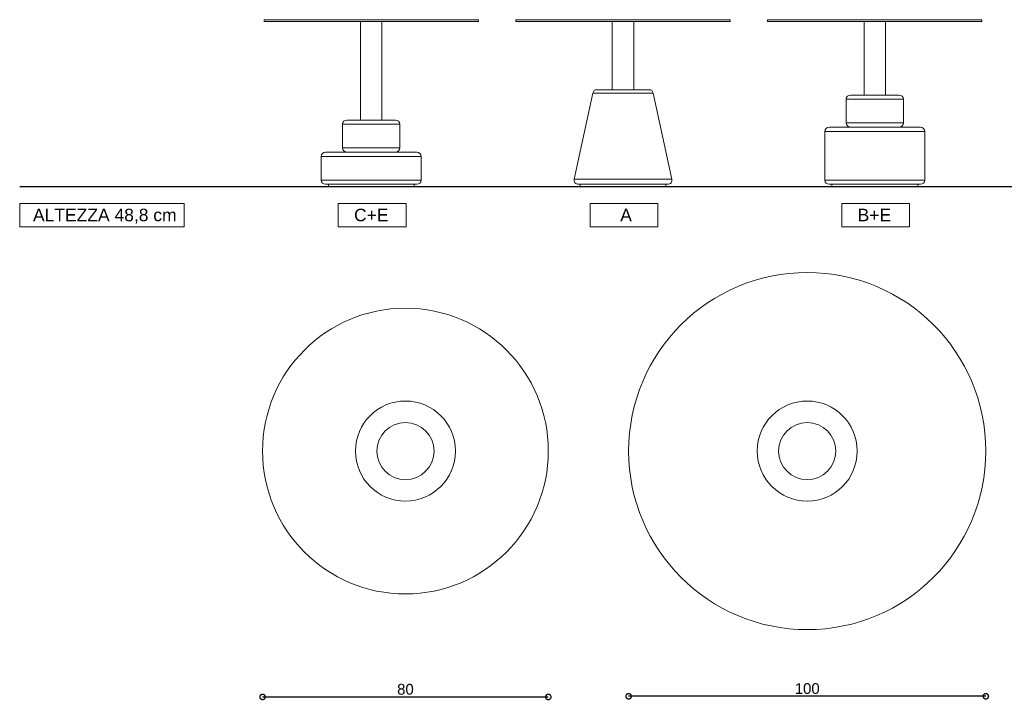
# Model space of a CAD drawing. Header units: millimetres. Extents: x 212 to 4870, y -1159 to 1622.
# Tile 12 of 21: x 3069 to 3345, y 762 to 952. Entities that reach past the tile are written whole.
import ezdxf

# ---------------------------------------------------------------- set-up
doc = ezdxf.new("R2010")
doc.units = ezdxf.units.MM
doc.header["$PDSIZE"] = -1
doc.layers.get('0').update_dxf_attribs({"lineweight": 9})
doc.styles.get("Standard").update_dxf_attribs({"font": 'Arial.ttf'})
doc.dimstyles.new('ISO-25', dxfattribs={"dimtxt": 3, "dimasz": 3, "dimexe": 1.25, "dimexo": 0.625, "dimtad": 1, "dimdec": 1, "dimtxsty": 'Standard', "dimblk": 'DOTSMALL', "dimblk1": 'DOTSMALL', "dimblk2": 'DOTSMALL', "dimcen": 2.5, "dimse1": 1, "dimse2": 1, "dimadec": 0, "dimazin": 0, "dimtfac": 1, "dimtdec": 1, "dimtmove": 0, "dimatfit": 3, "dimldrblk": 'DOTSMALL', "dimfxl": 1, "dimarcsym": 0})

# ---------------------------------------------------------------- blocks, each defined once
blk = doc.blocks.new('_DotSmall')
at = {"color": 0, "linetype": 'ByBlock', "const_width": 0.5}
blk.add_lwpolyline([(-0.0625, 0, 1), (0.0625, 0, 1)], format="xyb", close=True, dxfattribs=at)
blk = doc.blocks.new('*D50')
at = {"color": 0, "lineweight": -2, "transparency": 16777216}
blk.add_line((3339.74, 762.93), (3239.74, 762.93), dxfattribs=at)
at = {"layer": 'Defpoints', "color": 0, "transparency": 16777216}
for p in [(3239.74, 831.6), (3339.74, 831.6), (3239.74, 762.93)]:
    blk.add_point(p, dxfattribs=at)
at = {"color": 0, "lineweight": -2, "transparency": 16777216, "xscale": 3, "yscale": 3, "zscale": 3, "rotation": 180}
blk.add_blockref('_DotSmall', (3239.74, 762.93), dxfattribs=at)
at = {"color": 0, "lineweight": -2, "transparency": 16777216, "xscale": 3, "yscale": 3, "zscale": 3}
blk.add_blockref('_DotSmall', (3339.74, 762.93), dxfattribs=at)
at = {"color": 0, "transparency": 16777216, "insert": (3289.74, 765.08), "char_height": 3, "attachment_point": 5}
blk.add_mtext('100', dxfattribs=at)
blk = doc.blocks.new('*D51')
at = {"color": 0, "lineweight": -2, "transparency": 16777216}
blk.add_line((3137.25, 762.75), (3217.25, 762.75), dxfattribs=at)
at = {"layer": 'Defpoints', "color": 0, "transparency": 16777216}
for p in [(3137.25, 831.6), (3217.25, 831.6), (3217.25, 762.75)]:
    blk.add_point(p, dxfattribs=at)
at = {"color": 0, "lineweight": -2, "transparency": 16777216, "xscale": 3, "yscale": 3, "zscale": 3, "rotation": 180}
blk.add_blockref('_DotSmall', (3137.25, 762.75), dxfattribs=at)
at = {"color": 0, "lineweight": -2, "transparency": 16777216, "xscale": 3, "yscale": 3, "zscale": 3}
blk.add_blockref('_DotSmall', (3217.25, 762.75), dxfattribs=at)
at = {"color": 0, "transparency": 16777216, "insert": (3177.25, 764.89), "char_height": 3, "attachment_point": 5}
blk.add_mtext('80', dxfattribs=at)

msp = doc.modelspace()

# ---------------------------------------------------------------- linework, layer by layer
at = {"color": 7, "linetype": 'Continuous', "lineweight": 9}
for p, q in [((3137.67, 952.39), (3137.67, 951.89)), ((3137.67, 952.39), (3167.67, 952.39)), ((3137.67, 951.89), (3167.67, 951.89)), ((3164.67, 951.89), (3164.67, 924.29)), ((3167.67, 952.39), (3197.67, 952.39)), ((3167.67, 951.89), (3197.67, 951.89)), ((3170.67, 924.29), (3170.67, 951.89)), ((3197.67, 951.89), (3197.67, 952.39)), ((3208.16, 952.39), (3208.16, 951.89)), ((3208.16, 952.39), (3238.16, 952.39)), ((3208.16, 951.89), (3238.16, 951.89)), ((3235.16, 951.89), (3235.16, 932.79)), ((3238.16, 952.39), (3268.16, 952.39)), ((3238.16, 951.89), (3268.16, 951.89)), ((3241.16, 932.79), (3241.16, 951.89)), ((3268.16, 951.89), (3268.16, 952.39)), ((3278.66, 952.39), (3278.66, 951.89)), ((3278.66, 952.39), (3308.66, 952.39)), ((3278.66, 951.89), (3308.66, 951.89)), ((3305.66, 951.89), (3305.66, 931.29)), ((3308.66, 952.39), (3338.66, 952.39)), ((3308.66, 951.89), (3338.66, 951.89)), ((3311.66, 931.29), (3311.66, 951.89)), ((3338.66, 951.89), (3338.66, 952.39)), ((3229.71, 931.84), (3224.48, 907.74)), ((3230.88, 932.79), (3231.94, 932.79)), ((3231.94, 932.79), (3245.44, 932.79)), ((3251.85, 907.74), (3246.62, 931.84)), ((3300.66, 930.09), (3300.66, 923.49)), ((3301.86, 931.29), (3308.66, 931.29)), ((3308.66, 931.29), (3315.46, 931.29)), ((3316.66, 923.49), (3316.66, 930.09)), ((3160.87, 924.29), (3167.67, 924.29)), ((3167.67, 924.29), (3174.47, 924.29)), ((3159.67, 923.09), (3159.67, 916.49)), ((3175.67, 916.49), (3175.67, 923.09)), ((3294.66, 921.09), (3294.66, 907.49)), ((3295.86, 922.29), (3307.03, 922.29)), ((3307.03, 922.29), (3321.46, 922.29)), ((3322.66, 907.49), (3322.66, 921.09)), ((3154.87, 915.29), (3180.47, 915.29)), ((3153.67, 914.09), (3153.67, 907.49)), ((3181.67, 907.49), (3181.67, 914.09)), ((3180.47, 906.29), (3154.87, 906.29)), ((3155.67, 906.29), (3155.67, 905.69)), ((3167.67, 905.69), (3155.67, 905.69)), ((3179.67, 905.69), (3167.67, 905.69)), ((3179.67, 905.69), (3179.67, 906.29)), ((3250.67, 906.29), (3225.65, 906.29)), ((3226.16, 906.29), (3226.16, 905.69)), ((3226.16, 906.29), (3226.16, 905.69)), ((3238.16, 905.69), (3226.16, 905.69)), ((3238.16, 905.69), (3226.16, 905.69)), ((3250.16, 905.69), (3238.16, 905.69)), ((3250.16, 905.69), (3238.16, 905.69)), ((3250.16, 905.69), (3250.16, 906.29)), ((3250.16, 905.69), (3250.16, 906.29)), ((3307.03, 906.29), (3295.86, 906.29)), ((3296.66, 906.29), (3296.66, 905.69)), ((3320.66, 905.69), (3296.66, 905.69)), ((3321.46, 906.29), (3307.03, 906.29)), ((3320.66, 905.69), (3320.66, 906.29))]:
    msp.add_line(p, q, dxfattribs=at)
at = {"color": 252, "linetype": 'Continuous', "lineweight": 9}
for p, q in [((3230.94, 931.84), (3229.71, 931.84)), ((3246.62, 931.84), (3230.94, 931.84)), ((3308.66, 930.09), (3300.66, 930.09)), ((3316.66, 930.09), (3308.66, 930.09)), ((3300.66, 923.49), (3308.66, 923.49)), ((3308.66, 923.49), (3316.66, 923.49)), ((3167.67, 923.09), (3159.67, 923.09)), ((3175.67, 923.09), (3167.67, 923.09)), ((3306.88, 921.09), (3294.66, 921.09)), ((3322.66, 921.09), (3306.88, 921.09)), ((3159.67, 916.49), (3167.67, 916.49)), ((3167.67, 916.49), (3175.67, 916.49)), ((3181.67, 914.09), (3153.67, 914.09)), ((3153.67, 907.49), (3181.67, 907.49)), ((3224.48, 907.74), (3226.48, 907.74)), ((3226.48, 907.74), (3251.85, 907.74)), ((3294.66, 907.49), (3306.88, 907.49)), ((3306.88, 907.49), (3322.66, 907.49))]:
    msp.add_line(p, q, dxfattribs=at)
at = {"lineweight": 30}
msp.add_line((3069.25, 905.69), (3714, 905.69), dxfattribs=at)
for points in [[(3069.25, 900.89), (3115.31, 900.89), (3115.31, 894.38), (3069.25, 894.38)], [(3158.44, 900.89), (3177.42, 900.89), (3177.42, 894.38), (3158.44, 894.38)], [(3228.93, 900.89), (3247.91, 900.89), (3247.91, 894.38), (3228.93, 894.38)], [(3299.43, 900.89), (3318.41, 900.89), (3318.41, 894.38), (3299.43, 894.38)]]:
    msp.add_lwpolyline(points, close=True)
for centre, radius in [((3289.74, 831.6), 50), ((3177.25, 831.6), 40)]:
    msp.add_circle(centre, radius)
at = {"color": 252, "linetype": 'Continuous', "lineweight": 9}
for centre, radius in [((3177.25, 831.6), 14), ((3289.74, 831.6), 14), ((3177.25, 831.6), 8), ((3289.74, 831.6), 8)]:
    msp.add_circle(centre, radius, dxfattribs=at)
at = {"color": 7, "linetype": 'Continuous', "lineweight": 9}
for centre, start, end in [((3230.88, 931.59), 90, 167.7577), ((3245.44, 931.59), 12.2423, 90), ((3301.86, 930.09), 90, 180), ((3315.46, 930.09), 0, 90), ((3160.87, 923.09), 90, 180), ((3174.47, 923.09), 0, 90), ((3301.86, 923.49), 180, 270), ((3315.46, 923.49), 270, 0), ((3295.86, 921.09), 90, 180), ((3321.46, 921.09), 0, 90), ((3154.87, 914.09), 90, 180), ((3160.87, 916.49), 180, 270), ((3174.47, 916.49), 270, 0), ((3180.47, 914.09), 0, 90), ((3154.87, 907.49), 180, 270), ((3180.47, 907.49), 270, 0), ((3225.65, 907.49), 167.7577, 270), ((3250.67, 907.49), 270, 12.2423), ((3295.86, 907.49), 180, 270), ((3321.46, 907.49), 270, 0)]:
    msp.add_arc(centre, 1.2, start, end, dxfattribs=at)

# ---------------------------------------------------------------- texts
at = {"char_height": 3.5, "attachment_point": 1}
for s, insert in [('ALTEZZA 48,8 cm', (3072.97, 899.45)), ('C+E', (3162.86, 899.45)), ('A', (3237.38, 899.45)), ('B+E', (3303.85, 899.45))]:
    msp.add_mtext_dynamic_manual_height_columns(s, width=48.7685, gutter_width=17.5, heights=[0], dxfattribs=dict(at, insert=insert))

# ---------------------------------------------------------------- dimensions: what is measured, and where the dimension line sits
for base, p1, p2, picture, middle in [((3217.25, 762.75), (3137.25, 831.6), (3217.25, 831.6), '*D51', (3177.25, 764.89)), ((3239.74, 762.93), (3339.74, 831.6), (3239.74, 831.6), '*D50', (3289.74, 765.08))]:
    dim = msp.add_linear_dim(base=base, p1=p1, p2=p2, dimstyle='ISO-25')
    dim.commit()
    dim.dimension.update_dxf_attribs({"geometry": picture, "text_midpoint": middle})

doc.saveas('drawing.dxf')
